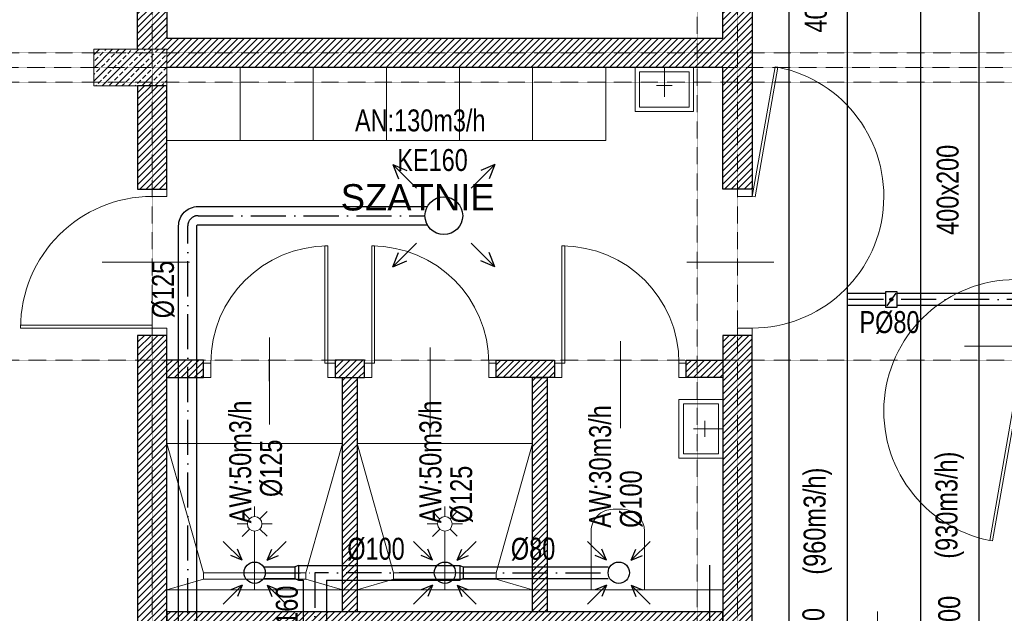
# Model space of a CAD drawing. Header units: millimetres. Extents: x 49908 to 79848, y -11883 to -3092.
# Tile 196 of 222: x 76600 to 77273, y -6200 to -5794. Entities that reach past the tile are written whole.
import ezdxf
from ezdxf.enums import TextEntityAlignment as Align

# ---------------------------------------------------------------- set-up
doc = ezdxf.new("R2010")
doc.units = ezdxf.units.MM
for name, pattern in [('ACAD_ISO10W100', [18, 12, -3, 0, -3]), ('AUSGEZOGEN', [0]), ('DASHDOT', [1, 0.5, -0.25, 0, -0.25])]:
    doc.linetypes.add(name, pattern=pattern)
doc.layers.get('0').update_dxf_attribs({"color": 9, "lineweight": 9})
for name, color, linetype, lineweight in [('A opis', 9, 'Continuous', 13), ('A stolarka', 9, 'Continuous', 9), ('A wyp ruchome', 9, 'Continuous', 9), ('A_HATCH', 9, 'Continuous', 9), ('A_KONSTRUKCJA', 9, 'Continuous', 25), ('A_MUROWANE', 9, 'Continuous', 25), ('A_OSIE', 9, 'DASHDOT', 9), ('\x9dciany', 9, 'Continuous', 9)]:
    doc.layers.add(name, color=color, linetype=linetype, lineweight=lineweight)
for name, color, linetype, true_color in [('S_W_Opis', 7, 'Continuous', 0xb000eb), ('S_W_went nawiewna', 7, 'Continuous', 0x129b2b), ('S_W_went wywiewna', 7, 'Continuous', 0xdf5d0c)]:
    doc.layers.add(name, color=color, linetype=linetype, true_color=true_color)
doc.styles.add('Arial CE', font='arial.ttf')
doc.styles.add('ROMANS', font='romanpl.shx', dxfattribs={"bigfont": 'romanbigpl.shx'})
pattern_1 = [(45, (24000, 0), (-2.24506403, 2.24506403), [])]

msp = doc.modelspace()

# ---------------------------------------------------------------- hatches: boundary and pattern name
at = {"lineweight": 5, "ltscale": 0.25}
h = msp.add_hatch(dxfattribs=at)
h.set_pattern_fill('ANSI33', color=256, angle=90, style=0)
h.set_pattern_definition([(45, (24000, -25), (-4.49012806, 4.49012806), []), (45, (24004.49, -25), (-4.49012806, 4.49012806), [3.175, -1.5875])])
h.paths.add_polyline_path([(76700.47, -5839.13), (76650.47, -5839.13), (76650.47, -5814.13), (76700.47, -5814.13)])
at = {"layer": 'A_HATCH', "transparency": 33554687}
h = msp.add_hatch(dxfattribs=at)
h.set_pattern_fill('ANSI31', color=256, angle=360)
h.set_pattern_definition(pattern_1)
h.paths.add_polyline_path([(77100.47, -6009.74), (77080.47, -6009.74), (77080.47, -6426.63), (77100.47, -6426.63)])
h.paths.add_polyline_path([(77100.47, -5426.63), (77080.47, -5426.63), (77080.47, -5486.63), (76700.47, -5486.63), (76700.47, -5439.13), (76680.47, -5439.13), (76680.47, -5566.63), (76700.47, -5566.63), (76700.47, -5506.63), (77080.47, -5506.63), (77080.47, -5566.63), (77100.47, -5566.63)])
h.paths.add_polyline_path([(77100.47, -4926.63), (77042.97, -4926.63), (77042.97, -4946.63), (77080.47, -4946.63), (77080.47, -5326.63), (77100.47, -5326.63)])
h.paths.add_polyline_path([(76942.97, -4926.63), (76837.97, -4926.63), (76837.97, -4946.63), (76942.97, -4946.63)])
h.paths.add_polyline_path([(77695.47, -5826.63), (77555.47, -5826.63), (77555.47, -5846.63), (77670.47, -5846.63), (77670.47, -6026.63), (77690.47, -6026.63), (77690.47, -5846.63), (77695.47, -5846.63)])
h.paths.add_polyline_path([(77690.47, -6026.63), (77670.47, -6026.63), (77670.47, -6126.63), (77690.47, -6126.63)])
h.paths.add_polyline_path([(77690.47, -6126.63), (77670.47, -6126.63), (77670.47, -6181.63), (77690.47, -6181.63)])
h.paths.add_polyline_path([(77940.47, -5826.63), (77790.47, -5826.63), (77790.47, -5846.63), (77940.47, -5846.63)])
h.paths.add_polyline_path([(77940.47, -5826.63), (77940.47, -5846.63)], flags=17)
h.paths.add_polyline_path([(77790.47, -5826.63), (77785.47, -5826.63), (77785.47, -5846.63), (77790.47, -5846.63)])
h.paths.add_polyline_path([(77325.47, -5826.63), (77325.47, -5846.63), (77465.47, -5846.63), (77465.47, -5826.63)])
h.paths.add_polyline_path([(77300.47, -5851.63), (77280.47, -5851.63), (77280.47, -5966.63), (77290.47, -5966.63), (77300.47, -5966.63)])
h.paths.add_polyline_path([(77300.47, -5439.13), (77280.47, -5439.13), (77280.47, -5813.63), (77300.47, -5813.63)])
h.paths.add_polyline_path([(77280.47, -5014.13), (77300.47, -5014.13), (77300.47, -4926.63), (77280.47, -4926.63)])
h.paths.add_polyline_path([(77300.47, -5039.13), (77280.47, -5039.13), (77280.47, -5414.13), (77300.47, -5414.13)])
h.paths.add_polyline_path([(76700.47, -5839.13), (76680.47, -5839.13), (76680.47, -5909.74), (76700.47, -5909.74)])
h.paths.add_polyline_path([(76700.47, -5814.13), (76700.47, -5826.63), (77080.47, -5826.63), (77080.47, -5909.74), (77100.47, -5909.74), (77100.47, -5666.63), (77080.47, -5666.63), (77080.47, -5806.63), (76700.47, -5806.63), (76700.47, -5666.63), (76680.47, -5666.63), (76680.47, -5814.13)])
h.paths.add_polyline_path([(76680.47, -5014.13), (76700.47, -5014.13), (76700.47, -4946.63), (76737.97, -4946.63), (76737.97, -4926.63), (76680.47, -4926.63)])
h.paths.add_polyline_path([(76700.47, -5039.13), (76680.47, -5039.13), (76680.47, -5314.13), (76700.47, -5314.13)])
h = msp.add_hatch(dxfattribs=at)
h.set_pattern_fill('ANSI31', color=256, angle=360)
h.set_pattern_definition(pattern_1)
h.paths.add_polyline_path([(77465.47, -5846.63), (77450.47, -5846.63), (77450.47, -6126.63), (77300.47, -6126.63), (77300.47, -6138.63), (77490.47, -6138.63), (77490.47, -6126.63), (77465.47, -6126.63)])
h.paths.add_polyline_path([(77490.47, -6314.63), (77300.47, -6314.63), (77300.47, -6326.63), (77490.47, -6326.63)])
h.paths.add_polyline_path([(77490.47, -6138.63), (77480.47, -6138.63), (77480.47, -6226.63), (77490.47, -6226.63)])
h.paths.add_polyline_path([(77670.47, -6126.63), (77580.47, -6126.63), (77580.47, -6138.63), (77670.47, -6138.63)])
h.paths.add_polyline_path([(77545.47, -6438.63), (77555.47, -6438.63), (77565.47, -6438.63), (77565.47, -6426.63), (77533.47, -6426.63), (77533.47, -6586.63), (77545.47, -6586.63)])
h.paths.add_polyline_path([(77433.47, -6426.63), (77425.47, -6426.63), (77425.47, -6586.63), (77431.47, -6586.63), (77431.47, -6438.63), (77433.47, -6438.63)])
h.paths.add_polyline_path([(78000.47, -6426.63), (77785.47, -6426.63), (77785.47, -6438.63), (78000.47, -6438.63)])
h.paths.add_polyline_path([(76725.47, -6370.63), (76700.47, -6370.63), (76700.47, -6382.63), (76725.47, -6382.63)])
h.paths.add_polyline_path([(76835.47, -6370.63), (76830.47, -6370.63), (76820.47, -6370.63), (76815.47, -6370.63), (76815.47, -6382.63), (76835.47, -6382.63)])
h.paths.add_polyline_path([(76965.47, -6370.63), (76925.47, -6370.63), (76925.47, -6382.63), (76965.47, -6382.63)])
h.paths.add_polyline_path([(77080.47, -6370.63), (77055.47, -6370.63), (77055.47, -6382.63), (77080.47, -6382.63)])
h.paths.add_polyline_path([(76960.47, -6225.63), (76950.47, -6225.63), (76950.47, -6370.63), (76960.47, -6370.63)])
h.paths.add_polyline_path([(77080.47, -6198.63), (76700.47, -6198.63), (76700.47, -6210.63), (77080.47, -6210.63)])
h.paths.add_polyline_path([(76960.47, -6210.63), (76950.47, -6210.63), (76950.47, -6225.63), (76960.47, -6225.63)])
h.paths.add_polyline_path([(76960.47, -6183.63), (76950.47, -6183.63), (76950.47, -6198.63), (76960.47, -6198.63)])
h.paths.add_polyline_path([(76960.47, -6038.63), (76950.47, -6038.63), (76950.47, -6183.63), (76960.47, -6183.63)])
h.paths.add_polyline_path([(76965.47, -6026.63), (76925.47, -6026.63), (76925.47, -6038.63), (76965.47, -6038.63)])
h.paths.add_polyline_path([(77080.47, -6026.63), (77055.47, -6026.63), (77055.47, -6038.63), (77080.47, -6038.63)])
h.paths.add_polyline_path([(76835.47, -6026.63), (76815.47, -6026.63), (76815.47, -6038.63), (76820.47, -6038.63), (76830.47, -6038.63), (76835.47, -6038.63)])
h.paths.add_polyline_path([(76725.47, -6026.63), (76700.47, -6026.63), (76700.47, -6038.63), (76725.47, -6038.63)])
h.paths.add_polyline_path([(76830.47, -6038.63), (76820.47, -6038.63), (76820.47, -6183.63), (76830.46, -6183.63), (76830.47, -6183.63)])
h.paths.add_polyline_path([(76830.47, -6183.63), (76820.47, -6183.63), (76820.47, -6198.63), (76830.47, -6198.63)])
h.paths.add_polyline_path([(76830.47, -6210.63), (76820.47, -6210.63), (76820.47, -6370.63), (76830.47, -6370.63)])
h = msp.add_hatch(dxfattribs=at)
h.set_pattern_fill('ANSI31', color=256, angle=360)
h.set_pattern_definition(pattern_1)
h.paths.add_polyline_path([(76700.47, -6009.74), (76680.47, -6009.74), (76680.47, -6214.13), (76700.47, -6214.13)])
at = {"layer": 'S_W_went wywiewna', "ltscale": 2}
h = msp.add_hatch(color=256, dxfattribs=at)
h.dxf.hatch_style = 1
edge = h.paths.add_edge_path()
edge.add_arc((77195.66, -5985.23), 1.05, 269.99777, 629.99777)

# ---------------------------------------------------------------- linework, layer by layer
msp.add_lwpolyline([(76700.47, -5839.13), (76650.47, -5839.13), (76650.47, -5814.13), (76700.47, -5814.13)], close=True)
at = {"layer": 'A opis', "ltscale": 0.5}
for p, q in [((76656.33, -5959.74), (76715.83, -5959.74)), ((77055.86, -5959.74), (77115.36, -5959.74)), ((76770.54, -6070.63), (76770.54, -6011.13)), ((77010.47, -6073.17), (77010.47, -6013.67)), ((76880.47, -6077.49), (76880.47, -6018)), ((77245.71, -6017.07), (77305.21, -6017.07))]:
    msp.add_line(p, q, dxfattribs=at)
at = {"layer": 'A stolarka', "linetype": 'AUSGEZOGEN', "lineweight": 0}
for p, q in [((76687.97, -5959.74), (76702.97, -5959.74)), ((77102.97, -5959.74), (77087.97, -5959.74)), ((76770.47, -6026.13), (76770.47, -6041.13)), ((76880.47, -6026.13), (76880.47, -6041.13)), ((77010.47, -6026.13), (77010.47, -6041.13))]:
    msp.add_line(p, q, dxfattribs=at)
for points in [[(77100.47, -5914.74), (77102.44, -5915.09), (77118.07, -5826.46), (77116.1, -5826.11)], [(76700.47, -5914.74), (76700.47, -5909.74), (76690.47, -5909.74), (76690.47, -5914.74)], [(77090.47, -5909.74), (77090.47, -5914.74), (77100.47, -5914.74), (77100.47, -5909.74)], [(76810.47, -6028.63), (76808.47, -6028.63), (76808.47, -5948.63), (76810.47, -5948.63)], [(76840.47, -6028.63), (76842.47, -6028.63), (76842.47, -5948.63), (76840.47, -5948.63)], [(76970.47, -6028.63), (76972.47, -6028.63), (76972.47, -5948.63), (76970.47, -5948.63)], [(76690.47, -6004.74), (76690.47, -6002.74), (76600.47, -6002.74), (76600.47, -6004.74)], [(76700.47, -6009.74), (76700.47, -6004.74), (76690.47, -6004.74), (76690.47, -6009.74)], [(77090.47, -6004.74), (77090.47, -6009.74), (77100.47, -6009.74), (77100.47, -6004.74)], [(76730.47, -6038.63), (76725.47, -6038.63), (76725.47, -6028.63), (76730.47, -6028.63)], [(76815.47, -6038.63), (76810.47, -6038.63), (76810.47, -6028.63), (76815.47, -6028.63)], [(76835.47, -6038.63), (76840.47, -6038.63), (76840.47, -6028.63), (76835.47, -6028.63)], [(76920.47, -6038.63), (76925.47, -6038.63), (76925.47, -6028.63), (76920.47, -6028.63)], [(76965.47, -6038.63), (76970.47, -6038.63), (76970.47, -6028.63), (76965.47, -6028.63)], [(77050.47, -6038.63), (77055.47, -6038.63), (77055.47, -6028.63), (77050.47, -6028.63)], [(77280.47, -6061.63), (77278.5, -6061.28), (77262.87, -6149.91), (77264.84, -6150.26)]]:
    msp.add_lwpolyline(points, close=True, dxfattribs=at)
for centre, radius, start, end in [((77100.47, -5914.74), 90, 270, 78.72666), ((76690.47, -6004.74), 90, 90, 180), ((76810.47, -6028.63), 80, 90, 180), ((76840.47, -6028.63), 80, 0, 90), ((76970.47, -6028.63), 80, 0, 90), ((77280.47, -6061.63), 90, 90, 258.72666)]:
    msp.add_arc(centre, radius, start, end, dxfattribs=at)
at = {"layer": 'A wyp ruchome'}
for p, q in [((76750.47, -5876.63), (76750.47, -5826.63)), ((76800.47, -5876.63), (76800.47, -5826.63)), ((76850.47, -5876.63), (76850.47, -5826.63)), ((76900.47, -5876.63), (76900.47, -5826.63)), ((76950.47, -5876.63), (76950.47, -5826.63)), ((77000.47, -5876.63), (77000.47, -5826.63)), ((76700.47, -5876.63), (77000.47, -5876.63))]:
    msp.add_line(p, q, dxfattribs=at)
for points in [[(77020.47, -5856.63), (77060.47, -5856.63), (77060.47, -5826.63), (77020.47, -5826.63)], [(77023.47, -5853.63), (77057.47, -5853.63), (77057.47, -5829.63), (77023.47, -5829.63)], [(77050.47, -6053.63), (77050.47, -6093.63), (77080.47, -6093.63), (77080.47, -6053.63)], [(77053.47, -6056.63), (77053.47, -6090.63), (77077.47, -6090.63), (77077.47, -6056.63)], [(76725.47, -6176.3), (76795.47, -6176.3), (76795.47, -6172.02), (76725.47, -6172.02)], [(76855.46, -6176.3), (76925.46, -6176.3), (76925.46, -6172.02), (76855.46, -6172.02)]]:
    msp.add_lwpolyline(points, close=True, dxfattribs=at)
at = {"layer": 'A wyp ruchome', "color": 8, "linetype": 'AUSGEZOGEN', "lineweight": 0}
for points in [[(77040.47, -5826.63), (77040.47, -5846.63)], [(77035.08, -5838.93), (77045.85, -5838.93)], [(77068.16, -6068.25), (77068.16, -6079.02)], [(77080.47, -6073.63), (77060.47, -6073.63)]]:
    msp.add_lwpolyline(points, dxfattribs=at)
at = {"layer": 'A wyp ruchome'}
for points in [[(76725.47, -6172.02), (76700.47, -6083.63)], [(76820.47, -6083.63), (76700.47, -6083.63)], [(76820.47, -6083.63), (76795.47, -6172.02)], [(76855.46, -6172.02), (76830.47, -6083.63)], [(76950.46, -6083.63), (76830.47, -6083.63)], [(76950.46, -6083.63), (76925.46, -6172.02)], [(76725.47, -6176.3), (76700.47, -6183.63)], [(76795.47, -6176.3), (76820.47, -6183.63)], [(76855.46, -6176.3), (76830.47, -6183.63)], [(76925.46, -6176.3), (76950.46, -6183.63)], [(77080.47, -6198.63), (77080.47, -6183.63), (76700.47, -6183.63), (76700.47, -6198.63)]]:
    msp.add_lwpolyline(points, dxfattribs=at)
at = {"layer": 'A wyp ruchome', "linetype": 'AUSGEZOGEN', "lineweight": 0}
for points in [[(76756.92, -6135.1), (76751.95, -6130.17)], [(76760.47, -6133.63), (76760.47, -6126.63)], [(76768.92, -6130.11), (76763.99, -6135.08)], [(76886.91, -6135.1), (76881.95, -6130.17)], [(76890.46, -6133.63), (76890.46, -6126.63)], [(76898.92, -6130.11), (76893.99, -6135.08)], [(76748.47, -6138.63), (76755.47, -6138.63)], [(76756.95, -6142.18), (76752.01, -6147.14)], [(76760.47, -6183.63), (76760.47, -6143.63)], [(76768.98, -6147.08), (76764.02, -6142.15)], [(76765.47, -6138.63), (76772.47, -6138.63)], [(76878.46, -6138.63), (76885.46, -6138.63)], [(76886.94, -6142.18), (76882.01, -6147.14)], [(76890.46, -6183.63), (76890.46, -6143.63)], [(76898.98, -6147.08), (76894.01, -6142.15)], [(76895.46, -6138.63), (76902.46, -6138.63)]]:
    msp.add_lwpolyline(points, dxfattribs=at)
at = {"layer": 'A wyp ruchome'}
msp.add_lwpolyline([(76990.47, -6183.63), (76990.47, -6143.63, -0.414214), (77005.47, -6128.63), (77011.97, -6128.63, -0.414205), (77026.97, -6143.63), (77026.97, -6183.63), (76990.47, -6183.63)], format="xyb", dxfattribs=at)
at = {"layer": 'A wyp ruchome', "linetype": 'AUSGEZOGEN', "lineweight": 0}
for centre in [(76760.47, -6138.63), (76890.46, -6138.63)]:
    msp.add_circle(centre, 5, dxfattribs=at)
at = {"layer": 'A_KONSTRUKCJA'}
msp.add_line((76680.47, -5909.74), (76700.47, -5909.74), dxfattribs=at)
at = {"layer": 'A_MUROWANE'}
for points in [[(76680.47, -5814.13), (76680.47, -5666.63), (76700.47, -5666.63), (76700.47, -5806.63), (77080.47, -5806.63), (77080.47, -5666.63), (77100.47, -5666.63), (77100.47, -5909.74), (77080.47, -5909.74), (77080.47, -5826.63), (76700.47, -5826.63)], [(76700.47, -6038.63), (76725.47, -6038.63), (76725.47, -6026.63), (76700.47, -6026.63)], [(76965.47, -6038.63), (76925.47, -6038.63), (76925.47, -6026.63), (76965.47, -6026.63), (76965.47, -6038.63), (76960.47, -6038.63)], [(77080.47, -6038.63), (77055.47, -6038.63), (77055.47, -6026.63), (77080.47, -6026.63)]]:
    msp.add_lwpolyline(points, dxfattribs=at)
for points in [[(76680.47, -5909.74), (76700.47, -5909.74), (76700.47, -5839.13), (76680.47, -5839.13)], [(76680.47, -6214.13), (76700.47, -6214.13), (76700.47, -6009.74), (76680.47, -6009.74)], [(77080.47, -6009.74), (77080.47, -6426.63), (77100.47, -6426.63), (77100.47, -6009.74)], [(76815.47, -6026.63), (76815.47, -6038.63), (76820.47, -6038.63), (76830.47, -6038.63), (76835.47, -6038.63), (76835.47, -6026.63)], [(76820.47, -6038.63), (76830.47, -6038.63), (76830.47, -6198.63), (76820.47, -6198.63)], [(76950.47, -6038.63), (76960.47, -6038.63), (76960.47, -6198.63), (76950.47, -6198.63)], [(76700.47, -6210.63), (77080.47, -6210.63), (77080.47, -6198.63), (76700.47, -6198.63)]]:
    msp.add_lwpolyline(points, close=True, dxfattribs=at)
at = {"layer": 'A_OSIE', "ltscale": 0.3, "transparency": 33554559}
for p, q in [((76690.47, -7140.05), (76690.47, -3902.99)), ((77062.97, -3902.99), (77062.97, -7140.05)), ((77090.47, -7140.05), (77090.47, -3902.99)), ((78341.81, -5816.63), (75440.85, -5816.63)), ((78344.5, -5826.63), (75440.85, -5826.63)), ((78341.81, -5836.63), (75440.85, -5836.63)), ((78341.81, -6026.63), (75440.85, -6026.63))]:
    msp.add_line(p, q, dxfattribs=at)
at = {"layer": 'S_W_Opis', "color": 3, "ltscale": 0.1}
msp.add_line((77071.63, -6289.57), (77071.63, -6166.76), dxfattribs=at)
at = {"layer": 'S_W_Opis', "lineweight": 18}
msp.add_line((77186.12, -6198.62), (77186.12, -6295.39), dxfattribs=at)
at = {"layer": 'S_W_went nawiewna', "ltscale": 2}
for p, q in [((77215.47, -5726.43), (77215.47, -6300.23)), ((77255.47, -5726.43), (77255.47, -6300.23)), ((76854.84, -5893.01), (76864.51, -5897.02)), ((76854.84, -5893.01), (76858.85, -5902.68)), ((76854.84, -5893.01), (76871.03, -5909.2)), ((76924.65, -5893.01), (76908.46, -5909.2)), ((76924.65, -5893.01), (76914.98, -5897.02)), ((76924.65, -5893.01), (76920.64, -5902.68)), ((76854.84, -5962.82), (76871.03, -5946.63)), ((76924.65, -5962.82), (76908.46, -5946.63)), ((76854.84, -5962.82), (76858.85, -5953.15)), ((76924.65, -5962.82), (76920.64, -5953.15)), ((76854.84, -5962.82), (76864.51, -5958.81)), ((76924.65, -5962.82), (76914.98, -5958.81))]:
    msp.add_line(p, q, dxfattribs=at)
for points in [[(76870.93, -6465.67), (76721.75, -6465.67, -0.414214), (76708.5, -6452.42), (76708.5, -5934.92, -0.414214), (76721.75, -5921.67), (76878.47, -5921.67)], [(76721, -6337.81), (76721, -5934.92, -0.414214), (76721.75, -5934.17), (76878.47, -5934.17)]]:
    msp.add_lwpolyline(points, format="xyb", dxfattribs=at)
at = {"layer": 'S_W_went nawiewna', "color": 1, "linetype": 'ACAD_ISO10W100', "ltscale": 2}
msp.add_lwpolyline([(76869.31, -6459.42), (76721.75, -6459.42, -0.414214), (76714.75, -6452.42), (76714.75, -5934.92, -0.414214), (76721.75, -5927.92), (76876.85, -5927.92)], format="xyb", dxfattribs=at)
at = {"layer": 'S_W_went nawiewna'}
msp.add_circle((76889.75, -5927.92), 12.89, dxfattribs=at)
at = {"layer": 'S_W_went wywiewna', "ltscale": 2}
for p, q in [((77125.47, -5604.93), (77125.47, -6300.23)), ((77165.47, -5604.93), (77165.47, -6300.23)), ((77198.69, -5980.89), (77192.62, -5989.57)), ((76751.98, -6163.53), (76739.02, -6150.57)), ((76768.96, -6163.53), (76781.91, -6150.57)), ((76881.97, -6163.53), (76869.02, -6150.57)), ((76898.96, -6163.53), (76911.91, -6150.57)), ((77000.86, -6163.53), (76987.91, -6150.57)), ((77017.84, -6163.53), (77030.8, -6150.57)), ((76751.98, -6163.53), (76748.77, -6155.79)), ((76768.96, -6163.53), (76772.16, -6155.79)), ((76881.97, -6163.53), (76878.77, -6155.79)), ((76898.96, -6163.53), (76902.16, -6155.79)), ((77000.86, -6163.53), (76997.65, -6155.79)), ((77017.84, -6163.53), (77021.05, -6155.79)), ((76751.98, -6163.53), (76744.24, -6160.32)), ((76768.96, -6163.53), (76776.7, -6160.32)), ((76881.97, -6163.53), (76874.23, -6160.32)), ((76898.96, -6163.53), (76906.69, -6160.32)), ((77000.86, -6163.53), (76993.12, -6160.32)), ((77017.84, -6163.53), (77025.58, -6160.32)), ((76766.55, -6168.02), (76787.94, -6168.02)), ((76790.35, -6167.02), (76787.94, -6168.02)), ((76787.94, -6168.02), (76787.94, -6176.02)), ((76790.35, -6167.02), (76900.65, -6167.02)), ((76903.07, -6168.02), (77002.07, -6168.02)), ((76766.55, -6176.02), (76787.94, -6176.02)), ((76790.35, -6177.02), (76793.67, -6177.02)), ((76809.67, -6177.02), (76900.65, -6177.02)), ((76903.07, -6176.02), (77002.07, -6176.02)), ((76751.98, -6180.51), (76739.02, -6193.46)), ((76751.98, -6180.51), (76744.24, -6183.71)), ((76751.98, -6180.51), (76748.77, -6188.25)), ((76768.96, -6180.51), (76772.16, -6188.25)), ((76768.96, -6180.51), (76776.7, -6183.71)), ((76768.96, -6180.51), (76781.91, -6193.46)), ((76881.97, -6180.51), (76869.02, -6193.46)), ((76881.97, -6180.51), (76874.23, -6183.71)), ((76881.97, -6180.51), (76878.77, -6188.25)), ((76898.96, -6180.51), (76902.16, -6188.25)), ((76898.96, -6180.51), (76906.69, -6183.71)), ((76898.96, -6180.51), (76911.91, -6193.46)), ((77000.86, -6180.51), (76987.91, -6193.46)), ((77000.86, -6180.51), (76993.12, -6183.71)), ((77000.86, -6180.51), (76997.65, -6188.25)), ((77017.84, -6180.51), (77021.05, -6188.25)), ((77017.84, -6180.51), (77025.58, -6183.71)), ((77017.84, -6180.51), (77030.8, -6193.46))]:
    msp.add_line(p, q, dxfattribs=at)
at = {"layer": 'S_W_went wywiewna'}
for p, q in [((76790.35, -6167.02), (76790.35, -6177.02)), ((76900.65, -6167.02), (76900.65, -6177.02)), ((76900.65, -6167.02), (76903.07, -6168.02)), ((76903.07, -6168.02), (76903.07, -6176.02)), ((76787.94, -6176.02), (76790.35, -6177.02)), ((76903.07, -6176.02), (76900.65, -6177.02))]:
    msp.add_line(p, q, dxfattribs=at)
at = {"layer": 'S_W_went wywiewna', "color": 1, "linetype": 'ACAD_ISO10W100', "ltscale": 2}
for p, q in [((76767.75, -6172.02), (76801.67, -6172.02)), ((76900.65, -6172.02), (77002.07, -6172.02))]:
    msp.add_line(p, q, dxfattribs=at)
for points in [[(77379.75, -5904.05), (77379.75, -5976.23, -0.414214), (77370.75, -5985.23), (77165.47, -5985.23)], [(76883.18, -6172.02), (76801.67, -6172.02), (76801.67, -6312.02, 0.414214), (76810.67, -6321.02), (76849.79, -6321.02)]]:
    msp.add_lwpolyline(points, format="xyb", dxfattribs=at)
at = {"layer": 'S_W_went wywiewna', "ltscale": 2}
for points in [[(77375.75, -5902.85), (77375.75, -5976.23, -0.414214), (77370.75, -5981.23), (77199.45, -5981.23)], [(77383.75, -5902.85), (77383.75, -5976.23, -0.414214), (77370.75, -5989.23), (77199.45, -5989.23)]]:
    msp.add_lwpolyline(points, format="xyb", dxfattribs=at)
for points in [[(77191.87, -5981.23), (77165.47, -5981.23)], [(77191.87, -5989.23), (77165.47, -5989.23)], [(76793.67, -6177.02), (76793.67, -6233.24)], [(76809.67, -6177.02), (76809.67, -6232.24)]]:
    msp.add_lwpolyline(points, dxfattribs=at)
msp.add_lwpolyline([(77199.45, -5979.8), (77199.45, -5990.66), (77191.87, -5990.66), (77191.87, -5979.8)], close=True, dxfattribs=at)
msp.add_circle((77195.66, -5985.23), 1.05, dxfattribs=at)
at = {"layer": 'S_W_went wywiewna', "linetype": 'Continuous'}
for centre in [(76760.47, -6172.02), (76890.46, -6172.02), (77009.35, -6172.02)]:
    msp.add_circle(centre, 7.28, dxfattribs=at)
at = {"layer": '\x9dciany'}
msp.add_lwpolyline([(76835.47, -6038.63), (76815.47, -6038.63)], dxfattribs=at)

# ---------------------------------------------------------------- texts
at = {"layer": 'S_W_Opis', "lineweight": 18, "style": 'ROMANS', "width": 0.8}
for s, p in [('400x200', (77151.47, -5802.72)), ('400x200', (77241.56, -5941.03)), ('%%C125', (76705.29, -5998.05)), ('AW:50m3/h', (76758.09, -6138.17)), ('AW:50m3/h', (76888.08, -6138.17)), ('AW:30m3/h', (77004.05, -6141.35)), ('%%c125', (76779.11, -6120.24)), ('(930m3/h)', (77240.81, -6162.38)), ('(960m3/h)', (77150.64, -6173.32)), ('%%c125', (76909.1, -6138.13)), ('%%c100', (77025.07, -6141.31)), ('%%C160', (76789.91, -6220.1)), ('400x200', (77242.66, -6249.36)), ('400x200', (77149.81, -6257.65))]:
    msp.add_text(s, height=15, rotation=90, dxfattribs=at).set_placement(p)
for s, p in [('AN:130m3/h', (76829.04, -5870.29)), ('KE160', (76857.94, -5897.36)), ('P%%c80', (77173.83, -6008.15)), ('%%C100', (76823.79, -6163.11)), ('%%C80', (76935.6, -6163.11))]:
    msp.add_text(s, height=15, dxfattribs=at).set_placement(p)
at = {"layer": '\x9dciany', "linetype": 'Continuous', "lineweight": 35, "style": 'Arial CE', "width": 0.991121}
msp.add_text('SZATNIE', height=18, dxfattribs=at).set_placement((76819.27, -5924.37), (76924.51, -5924.37), align=Align.FIT)

doc.saveas('drawing.dxf')
